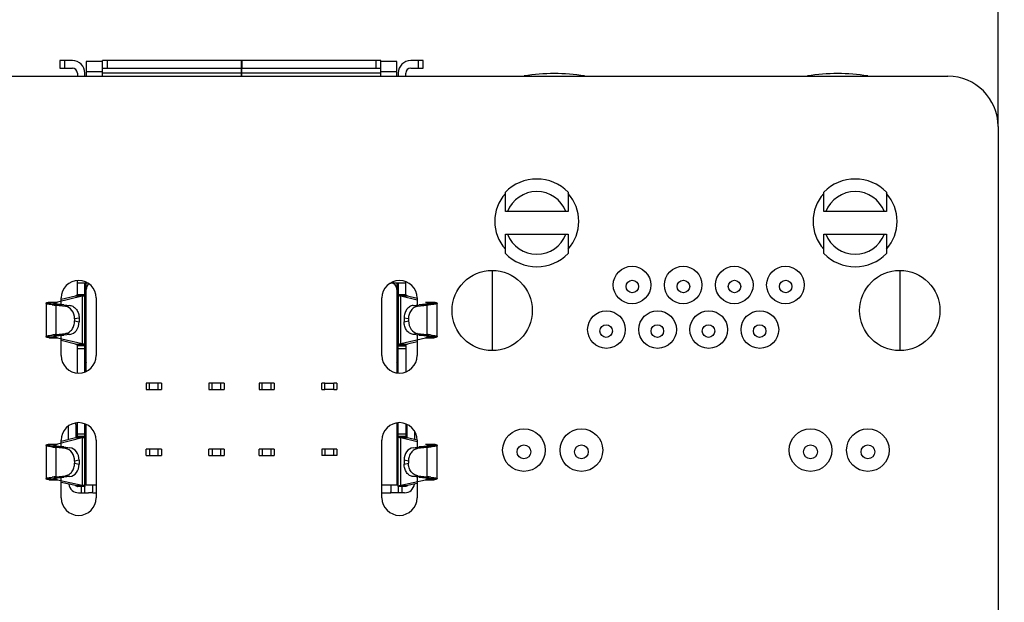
# Model space of a CAD drawing. Header units: millimetres. Extents: x 440 to 595, y -43 to 361.
# Tile 14 of 47: x 539 to 578, y 101 to 124. Entities that reach past the tile are written whole.
import ezdxf

# ---------------------------------------------------------------- set-up
doc = ezdxf.new("R2010")
doc.units = ezdxf.units.MM
doc.header["$LTSCALE"] = 16.335
doc.header["$PDMODE"] = 3
doc.header["$PDSIZE"] = 8
doc.layers.get('0').update_dxf_attribs({"linetype": 'CONTINUOUS'})
doc.layers.get('Defpoints').update_dxf_attribs({"linetype": 'CONTINUOUS'})
doc.layers.add('01 实线', color=7, linetype='CONTINUOUS')
doc.styles.add('Font_1_Times New Roman', font='times.ttf', dxfattribs={"width": 0.8})
doc.styles.add('Font_2_Arial', font='arial.ttf', dxfattribs={"width": 0.8})
doc.dimstyles.new('Dim._1_spot', dxfattribs={"dimtxt": 3, "dimasz": 0.5, "dimexe": 0.5, "dimexo": 0, "dimgap": 0.8, "dimtad": 1, "dimdec": 3, "dimzin": 9, "dimdsep": 46, "dimtxsty": 'Font_1_Times New Roman', "dimblk": 'DOT', "dimcen": 0.1, "dimclrd": 256, "dimclre": 256, "dimclrt": 256, "dimadec": 0, "dimazin": 0, "dimtp": 0.1, "dimtm": 0.1, "dimtfac": 1, "dimtdec": 3, "dimtmove": 0, "dimatfit": 3, "dimfxl": 0, "dimtolj": 1, "dimlwd": -1, "dimlwe": -1, "dimarcsym": 0})

# ---------------------------------------------------------------- blocks, each defined once
blk = doc.blocks.new('_Dot')
at = {"color": 0, "linetype": 'ByBlock', "lineweight": -2}
blk.add_line((-0.5, 0), (-1, 0), dxfattribs=at)
at = {"color": 0, "linetype": 'ByBlock', "const_width": 0.5}
blk.add_lwpolyline([(-0.25, 0, 1), (0.25, 0, 1)], format="xyb", close=True, dxfattribs=at)
blk = doc.blocks.new('*D10')
at = {"layer": '01 实线'}
for p, q in [((528.277, 122.938), (528.277, 129.783)), ((577.922, 119.593), (577.922, 129.783)), ((528.777, 129.283), (577.422, 129.283))]:
    blk.add_line(p, q, dxfattribs=at)
at = {"layer": 'Defpoints', "color": 0}
for p in [(577.922, 129.283), (528.277, 122.938), (577.922, 119.593)]:
    blk.add_point(p, dxfattribs=at)
at = {"layer": '01 实线', "xscale": 0.5, "yscale": 0.5, "zscale": 0.5, "rotation": 180}
blk.add_blockref('_Dot', (528.277, 129.283), dxfattribs=at)
at = {"layer": '01 实线', "xscale": 0.5, "yscale": 0.5, "zscale": 0.5}
blk.add_blockref('_Dot', (577.922, 129.283), dxfattribs=at)
at = {"layer": '01 实线', "insert": (553.099, 131.615), "char_height": 3, "attachment_point": 5, "style": 'Font_2_Arial'}
blk.add_mtext('\\A1;49.645', dxfattribs=at)

msp = doc.modelspace()

# ---------------------------------------------------------------- linework, layer by layer
at = {"linetype": 'Continuous'}
for p, q in [((540.4966, 122.218), (540.4966, 121.918)), ((540.9966, 122.218), (540.4966, 122.218)), ((540.6966, 121.918), (540.6966, 122.218)), ((541.5466, 122.188), (541.5466, 121.593)), ((542.1966, 122.188), (541.5466, 122.188)), ((542.1966, 121.593), (542.1966, 122.218)), ((553.2966, 122.218), (542.1966, 122.218)), ((542.3966, 121.918), (542.3966, 122.218)), ((547.7416, 121.593), (547.7416, 122.218)), ((547.7516, 122.188), (547.7416, 122.188)), ((547.7516, 122.218), (547.7516, 121.918)), ((553.0966, 122.218), (553.0966, 121.918)), ((553.2966, 121.593), (553.2966, 122.218)), ((553.9466, 122.188), (553.2966, 122.188)), ((553.9466, 121.593), (553.9466, 122.188)), ((554.9966, 122.218), (554.4966, 122.218)), ((554.7966, 122.218), (554.7966, 121.918)), ((554.9966, 121.918), (554.9966, 122.218)), ((540.4966, 121.918), (540.9966, 121.918)), ((541.5466, 121.788), (542.1966, 121.788)), ((542.1966, 121.918), (547.7416, 121.918)), ((547.7416, 121.788), (547.7516, 121.788)), ((547.7516, 121.593), (547.7516, 121.918)), ((547.7516, 121.918), (553.2966, 121.918)), ((553.2966, 121.788), (553.9466, 121.788)), ((554.4966, 121.918), (554.9966, 121.918)), ((485.2216, 121.593), (575.9216, 121.593)), ((541.1966, 121.718), (541.1966, 121.593)), ((541.4966, 121.593), (541.4966, 121.718)), ((547.7416, 121.718), (542.1966, 121.718)), ((547.7516, 121.718), (547.7416, 121.718)), ((553.2966, 121.718), (547.7516, 121.718)), ((553.9966, 121.718), (553.9966, 121.593)), ((554.2966, 121.593), (554.2966, 121.718)), ((577.9216, 119.593), (577.9216, 23.593)), ((558.2716, 116.193), (558.2716, 116.9678)), ((560.7716, 116.9678), (560.7716, 116.193)), ((570.9716, 116.193), (570.9716, 116.9678)), ((573.4716, 116.9678), (573.4716, 116.193)), ((560.7716, 116.193), (558.2716, 116.193)), ((573.4716, 116.193), (570.9716, 116.193)), ((558.2716, 114.5183), (558.2716, 115.293)), ((558.2716, 115.293), (560.7716, 115.293)), ((560.7716, 115.293), (560.7716, 114.5183)), ((570.9716, 115.293), (573.4716, 115.293)), ((570.9716, 114.5183), (570.9716, 115.293)), ((573.4716, 115.293), (573.4716, 114.5183)), ((557.7416, 113.843), (557.7416, 110.643)), ((574.0016, 113.843), (574.0016, 110.643)), ((541.1966, 112.868), (541.1966, 113.4457)), ((541.6227, 113.338), (541.1966, 113.338)), ((541.4966, 110.879), (541.4966, 113.338)), ((541.5466, 109.816), (541.5466, 113.338)), ((553.6705, 113.338), (553.6966, 113.338)), ((554.2966, 113.338), (553.6966, 113.338)), ((553.7967, 113.4015), (553.7967, 113.338)), ((553.9466, 113.338), (553.9466, 109.7555)), ((553.9966, 113.338), (553.9966, 110.879)), ((554.2966, 112.868), (554.2966, 113.4015)), ((541.387, 112.8106), (540.41, 112.5805)), ((540.5466, 112.6931), (541.1235, 112.829)), ((540.5466, 112.4806), (540.5466, 112.748)), ((541.1235, 112.829), (541.4496, 112.829)), ((541.4966, 112.868), (541.1966, 112.868)), ((541.387, 112.8106), (541.387, 110.9255)), ((541.9466, 112.748), (541.9466, 110.448)), ((553.3466, 110.448), (553.3466, 112.748)), ((554.2966, 112.868), (553.9966, 112.868)), ((554.0436, 112.829), (554.3697, 112.829)), ((554.1062, 110.9255), (554.1062, 112.8106)), ((554.7466, 112.6598), (554.1062, 112.8106)), ((554.3697, 112.829), (554.7466, 112.7402)), ((554.7466, 112.748), (554.7466, 112.4617)), ((539.9466, 112.5358), (539.9466, 111.2003)), ((540.2466, 112.5358), (539.9466, 112.5358)), ((540.0684, 112.5805), (540.41, 112.5805)), ((540.6571, 112.4716), (540.1927, 112.4716)), ((540.3319, 112.5666), (540.3319, 112.5056)), ((540.3502, 111.2863), (540.3502, 112.4498)), ((540.7221, 112.4085), (540.3502, 112.4498)), ((540.5291, 112.482), (540.6571, 112.4716)), ((540.6571, 112.4716), (540.901, 112.4445)), ((540.901, 112.4445), (540.7221, 112.4085)), ((554.5922, 112.4445), (554.8361, 112.4716)), ((554.7711, 112.4085), (554.5922, 112.4445)), ((555.143, 112.4498), (554.7711, 112.4085)), ((554.8361, 112.4716), (554.9641, 112.482)), ((555.3005, 112.4716), (554.8361, 112.4716)), ((555.0832, 112.5805), (555.4248, 112.5805)), ((555.143, 112.4498), (555.143, 111.2863)), ((555.1614, 112.5058), (555.1614, 112.5666)), ((555.2466, 112.5358), (555.5466, 112.5358)), ((555.5466, 111.2003), (555.5466, 112.5358)), ((541.267, 111.9429), (541.0881, 111.9069)), ((541.267, 111.9429), (541.267, 111.7932)), ((554.2262, 111.9429), (554.2262, 111.7932)), ((554.4051, 111.9069), (554.2262, 111.9429)), ((541.0881, 111.9069), (541.0881, 111.8292)), ((541.0881, 111.8292), (541.267, 111.7932)), ((554.2262, 111.7932), (554.4051, 111.8292)), ((554.4051, 111.9069), (554.4051, 111.8292)), ((539.9466, 111.2003), (540.2466, 111.2003)), ((540.0684, 111.1556), (540.41, 111.1556)), ((540.6571, 111.2645), (540.1927, 111.2645)), ((540.3319, 111.2303), (540.3319, 111.1695)), ((540.3502, 111.2863), (540.7221, 111.3276)), ((540.41, 111.1556), (541.387, 110.9255)), ((540.5291, 111.2541), (540.6571, 111.2645)), ((540.5466, 110.448), (540.5466, 111.2555)), ((540.901, 111.2916), (540.6571, 111.2645)), ((540.901, 111.2916), (540.7221, 111.3276)), ((554.1062, 110.9255), (555.0832, 111.1556)), ((554.7711, 111.3276), (554.5922, 111.2916)), ((554.8361, 111.2645), (554.5922, 111.2916)), ((554.7466, 111.2744), (554.7466, 110.448)), ((554.7711, 111.3276), (555.143, 111.2863)), ((555.3005, 111.2645), (554.8361, 111.2645)), ((554.8361, 111.2645), (554.9641, 111.2541)), ((555.0832, 111.1556), (555.4248, 111.1556)), ((555.1614, 111.1695), (555.1614, 111.2305)), ((555.5466, 111.2003), (555.2466, 111.2003)), ((541.1235, 110.9071), (540.5466, 111.043)), ((541.1235, 110.9071), (541.4496, 110.9071)), ((541.4927, 110.879), (541.1908, 110.879)), ((541.1966, 109.7504), (541.1966, 110.8394)), ((541.4966, 110.8394), (541.1966, 110.8394)), ((541.4966, 110.9501), (541.5466, 111.0937)), ((541.4966, 109.7946), (541.4966, 110.8394)), ((553.9466, 111.0938), (553.9966, 110.9502)), ((553.9966, 109.7504), (553.9966, 110.8394)), ((553.9966, 110.8394), (554.2966, 110.8394)), ((554.3025, 110.879), (554.0005, 110.879)), ((554.0436, 110.9071), (554.3697, 110.9071)), ((554.2966, 110.8394), (554.2966, 109.7946)), ((554.7466, 110.9959), (554.3697, 110.9071)), ((541.1966, 110.7301), (541.4966, 110.7301)), ((553.9966, 110.7301), (554.2966, 110.7301)), ((541.5466, 110.1816), (541.53, 110.1339)), ((553.9632, 110.1339), (553.9466, 110.1816)), ((543.9466, 109.338), (543.9466, 109.088)), ((544.0716, 109.338), (543.9466, 109.338)), ((544.0716, 109.088), (544.0716, 109.338)), ((544.4216, 109.338), (544.0716, 109.338)), ((544.4216, 109.088), (544.4216, 109.338)), ((544.5466, 109.338), (544.4216, 109.338)), ((544.5466, 109.338), (544.5466, 109.088)), ((546.4466, 109.338), (546.4466, 109.088)), ((546.5716, 109.338), (546.4466, 109.338)), ((546.5716, 109.088), (546.5716, 109.338)), ((546.9216, 109.338), (546.5716, 109.338)), ((546.9216, 109.088), (546.9216, 109.338)), ((547.0466, 109.338), (546.9216, 109.338)), ((547.0466, 109.338), (547.0466, 109.088)), ((548.4466, 109.338), (548.4466, 109.088)), ((548.5716, 109.338), (548.4466, 109.338)), ((548.5716, 109.088), (548.5716, 109.338)), ((548.9216, 109.338), (548.5716, 109.338)), ((548.9216, 109.088), (548.9216, 109.338)), ((549.0466, 109.338), (548.9216, 109.338)), ((549.0466, 109.338), (549.0466, 109.088)), ((550.9466, 109.088), (550.9466, 109.338)), ((551.0716, 109.338), (550.9466, 109.338)), ((551.0716, 109.088), (551.0716, 109.338)), ((551.0716, 109.338), (551.4216, 109.338)), ((551.4216, 109.088), (551.4216, 109.338)), ((551.5466, 109.338), (551.4216, 109.338)), ((551.5466, 109.338), (551.5466, 109.088)), ((543.9466, 109.088), (544.0716, 109.088)), ((544.0716, 109.088), (544.4216, 109.088)), ((544.4216, 109.088), (544.5466, 109.088)), ((546.4466, 109.088), (546.5716, 109.088)), ((546.5716, 109.088), (546.9216, 109.088)), ((546.9216, 109.088), (547.0466, 109.088)), ((548.4466, 109.088), (548.5716, 109.088)), ((548.5716, 109.088), (548.9216, 109.088)), ((548.9216, 109.088), (549.0466, 109.088)), ((550.9466, 109.088), (551.0716, 109.088)), ((551.4216, 109.088), (551.0716, 109.088)), ((551.4216, 109.088), (551.5466, 109.088)), ((540.8466, 107.1075), (540.8466, 107.6414)), ((541.1466, 107.668), (541.1175, 107.7552)), ((541.1466, 107.1846), (541.1466, 107.668)), ((541.1966, 107.218), (541.1966, 107.7657)), ((541.4966, 105.218), (541.4966, 107.7215)), ((541.5466, 105.268), (541.5466, 107.7001)), ((553.9466, 107.7606), (553.9466, 105.268)), ((553.9966, 105.218), (553.9966, 107.7657)), ((554.2966, 107.7215), (554.2966, 107.218)), ((554.3466, 107.668), (554.3559, 107.6959)), ((554.3466, 107.1846), (554.3466, 107.668)), ((541.1966, 107.3273), (541.4966, 107.3273)), ((553.9966, 107.3273), (554.2966, 107.3273)), ((554.6466, 107.4271), (554.6466, 107.1075)), ((539.9466, 106.8659), (539.9466, 106.866)), ((539.9466, 106.8659), (539.9466, 105.5304)), ((540.2466, 106.8659), (539.9466, 106.8659)), ((540.0684, 106.9132), (540.41, 106.9132)), ((540.3319, 106.8985), (540.3319, 106.8339)), ((541.387, 107.1571), (540.41, 106.9132)), ((540.5466, 107.0326), (541.1235, 107.1766)), ((540.5466, 106.8073), (540.5466, 107.068)), ((541.1235, 107.1766), (541.4496, 107.1766)), ((541.4966, 107.218), (541.1966, 107.218)), ((541.387, 107.1571), (541.387, 105.2721)), ((541.9466, 107.068), (541.9466, 104.768)), ((553.3466, 104.768), (553.3466, 107.068)), ((554.2966, 107.218), (553.9966, 107.218)), ((554.0436, 107.1766), (554.3697, 107.1766)), ((554.1062, 105.2721), (554.1062, 107.1571)), ((554.7466, 106.9973), (554.1062, 107.1571)), ((554.3697, 107.1766), (554.7459, 107.0827)), ((554.7466, 107.068), (554.7466, 106.7873)), ((555.0832, 106.9132), (555.4248, 106.9132)), ((555.1614, 106.8341), (555.1614, 106.8985)), ((555.2466, 106.8659), (555.5466, 106.8659)), ((555.5466, 105.5304), (555.5466, 106.8659)), ((540.0585, 106.8203), (540.0564, 106.8208)), ((540.6571, 106.7978), (540.1927, 106.7978)), ((540.3502, 105.6112), (540.3502, 106.7747)), ((540.7242, 106.7307), (540.3502, 106.7747)), ((540.5291, 106.8088), (540.6571, 106.7978)), ((540.6571, 106.7978), (540.9031, 106.7689)), ((540.9031, 106.7689), (540.7242, 106.7307)), ((543.9466, 106.4581), (543.9466, 106.708)), ((544.5466, 106.708), (543.9466, 106.708)), ((543.9466, 106.4581), (544.5466, 106.4581)), ((544.0716, 106.708), (544.0716, 106.4581)), ((544.4216, 106.4581), (544.4216, 106.708)), ((544.5466, 106.708), (544.5466, 106.4581)), ((546.4466, 106.4581), (546.4466, 106.708)), ((547.0466, 106.708), (546.4466, 106.708)), ((546.4466, 106.4581), (547.0466, 106.4581)), ((546.5716, 106.708), (546.5716, 106.4581)), ((546.9216, 106.4581), (546.9216, 106.708)), ((547.0466, 106.708), (547.0466, 106.4581)), ((548.4466, 106.4581), (548.4466, 106.708)), ((549.0466, 106.708), (548.4466, 106.708)), ((548.4466, 106.4581), (549.0466, 106.4581)), ((548.5716, 106.708), (548.5716, 106.4581)), ((548.9216, 106.4581), (548.9216, 106.708)), ((549.0466, 106.708), (549.0466, 106.4581)), ((550.9466, 106.708), (550.9466, 106.4581)), ((551.5466, 106.708), (550.9466, 106.708)), ((551.5466, 106.4581), (550.9466, 106.4581)), ((551.0716, 106.708), (551.0716, 106.4581)), ((551.4216, 106.4581), (551.4216, 106.708)), ((551.5466, 106.708), (551.5466, 106.4581)), ((554.5901, 106.7689), (554.8361, 106.7978)), ((554.769, 106.7307), (554.5901, 106.7689)), ((555.143, 106.7747), (554.769, 106.7307)), ((554.8361, 106.7978), (554.9641, 106.8088)), ((555.3005, 106.7978), (554.8361, 106.7978)), ((555.143, 106.7747), (555.143, 105.6112)), ((541.267, 106.267), (541.0881, 106.2289)), ((541.0881, 106.2289), (541.0881, 106.1512)), ((541.0881, 106.1512), (541.267, 106.1174)), ((541.267, 106.267), (541.267, 106.1174)), ((554.2262, 106.267), (554.2262, 106.1174)), ((554.4051, 106.2289), (554.2262, 106.267)), ((554.2262, 106.1174), (554.4051, 106.1512)), ((554.4051, 106.2289), (554.4051, 106.1512)), ((540.3502, 105.6112), (540.72, 105.6498)), ((540.8989, 105.616), (540.72, 105.6498)), ((541.4966, 105.718), (541.5466, 105.668)), ((553.9466, 105.668), (553.9966, 105.718)), ((554.7732, 105.6498), (554.5943, 105.616)), ((554.7732, 105.6498), (555.143, 105.6112)), ((539.9466, 105.5304), (540.2466, 105.5304)), ((540.0684, 105.4884), (540.41, 105.4884)), ((540.6571, 105.5907), (540.1927, 105.5907)), ((540.3319, 105.5586), (540.3319, 105.5014)), ((540.41, 105.4884), (541.387, 105.2721)), ((540.5291, 105.581), (540.6571, 105.5907)), ((540.5466, 104.768), (540.5466, 105.5823)), ((541.1235, 105.2548), (540.5466, 105.3825)), ((540.8989, 105.616), (540.6571, 105.5907)), ((541.5466, 105.6438), (541.4966, 105.5938)), ((541.4966, 105.4438), (541.5466, 105.4438)), ((541.5466, 105.318), (541.4966, 105.318)), ((541.9466, 105.268), (541.4966, 105.268)), ((541.7966, 105.268), (541.7966, 105.0082)), ((553.9966, 105.268), (553.3466, 105.268)), ((553.6966, 105.268), (553.6966, 105.0082)), ((553.9966, 105.5938), (553.9466, 105.6438)), ((553.9466, 105.4438), (553.9966, 105.4438)), ((553.9466, 105.318), (553.9966, 105.318)), ((554.1062, 105.2721), (555.0832, 105.4884)), ((554.7466, 105.3382), (554.3697, 105.2548)), ((554.8361, 105.5907), (554.5943, 105.616)), ((554.7466, 105.6001), (554.7466, 104.768)), ((555.3005, 105.5907), (554.8361, 105.5907)), ((554.8361, 105.5907), (554.9641, 105.581)), ((555.0832, 105.4884), (555.4248, 105.4884)), ((555.1614, 105.5014), (555.1614, 105.5587)), ((555.5466, 105.5304), (555.2466, 105.5304)), ((541.1235, 105.2548), (541.4496, 105.2548)), ((541.4966, 105.218), (541.1966, 105.218)), ((541.2466, 104.968), (541.6466, 104.968)), ((541.3466, 105.218), (541.3466, 104.968)), ((541.4966, 104.968), (541.4966, 105.218)), ((541.7951, 104.968), (541.9466, 104.968)), ((553.3466, 104.968), (553.6964, 104.968)), ((554.2466, 104.968), (553.8466, 104.968)), ((554.2966, 105.218), (553.9966, 105.218)), ((553.9966, 105.218), (553.9966, 104.968)), ((554.0436, 105.2548), (554.3697, 105.2548)), ((554.1466, 104.968), (554.1466, 105.218))]:
    msp.add_line(p, q, dxfattribs=at)
for centre, radius in [((563.3216, 113.263), 0.75), ((565.3616, 113.263), 0.75), ((567.4016, 113.263), 0.75), ((569.4416, 113.263), 0.75), ((557.7416, 112.243), 1.6), ((574.0016, 112.243), 1.6), ((563.3316, 113.203), 0.25), ((565.3716, 113.203), 0.25), ((567.4116, 113.203), 0.25), ((569.4516, 113.203), 0.25), ((562.3016, 111.483), 0.75), ((564.3416, 111.483), 0.75), ((566.3816, 111.483), 0.75), ((568.4216, 111.483), 0.75), ((562.2916, 111.423), 0.25), ((564.3316, 111.423), 0.25), ((566.3716, 111.423), 0.25), ((568.4116, 111.423), 0.25), ((559.0116, 106.673), 0.85), ((561.3016, 106.673), 0.85), ((570.4416, 106.673), 0.85), ((572.7316, 106.673), 0.85), ((559.0116, 106.603), 0.275), ((561.3016, 106.603), 0.275), ((570.4416, 106.603), 0.275), ((572.7316, 106.603), 0.275)]:
    msp.add_circle(centre, radius, dxfattribs=at)
for centre, radius, start, end in [((540.9966, 121.718), 0.5, 0, 90), ((554.4966, 121.718), 0.5, 90, 180), ((540.9966, 121.718), 0.2, 0, 90), ((554.4966, 121.718), 0.2, 90, 180), ((560.2216, 114.128), 7.575, 80.87187, 99.12813), ((571.5216, 114.128), 7.575, 80.87187, 99.12813), ((575.9216, 119.593), 2, 0, 90), ((559.5216, 115.743), 1.75, 44.41531, 135.58467), ((572.2216, 115.743), 1.75, 44.41531, 135.58467), ((559.5216, 115.803), 1.675, 138.30298, 221.69702), ((559.5216, 115.743), 1.25, 21.10021, 158.89978), ((559.5216, 115.803), 1.675, 318.30298, 41.69702), ((572.2216, 115.803), 1.675, 138.30298, 221.69702), ((572.2216, 115.743), 1.25, 21.10021, 158.89978), ((572.2216, 115.803), 1.675, 318.30298, 41.69702), ((559.5216, 115.743), 1.25, 201.10021, 338.89978), ((572.2216, 115.743), 1.25, 201.10021, 338.89978), ((559.5216, 115.743), 1.75, 224.41531, 315.58467), ((572.2216, 115.743), 1.75, 224.41531, 315.58467), ((541.2466, 112.748), 0.7, 0, 180), ((541.7966, 113.088), 0.25, 119.80419, 180), ((554.0466, 112.748), 0.7, 0, 180), ((553.6966, 113.088), 0.25, 360, 90), ((534.09, 147.8896), 35.8702, 280.02117, 280.14793), ((561.4032, 147.8896), 35.8702, 259.85207, 259.97883), ((534.09, 75.8466), 35.8702, 79.85207, 79.97883), ((561.4032, 75.8466), 35.8702, 100.02117, 100.14793), ((541.2466, 110.448), 0.7, 180, 360), ((554.0466, 110.448), 0.7, 180, 360), ((542.0966, 109.9366), 0.6, 160.79787, 180.02174), ((553.3966, 109.9366), 0.6, 0.37131, 19.20213), ((541.2466, 107.068), 0.7, 0, 180), ((554.0466, 107.068), 0.7, 0, 180), ((540.0435, 107.0151), 0.1849, 247.66759, 249.00831), ((540.0394, 107.003), 0.1723, 247.37805, 248.02363), ((540.0456, 107.0183), 0.1888, 248.0246, 248.71694), ((534.0671, 140.3442), 34.0273, 280.60917, 280.74305), ((561.4261, 140.3442), 34.0273, 259.25695, 259.39083), ((540.307, 107.9942), 1.1999, 257.94348, 258.07856), ((534.1116, 68.0538), 37.9607, 80.4494, 80.56897), ((541.2466, 105.368), 0.4, 187.8265, 270), ((554.2466, 105.368), 0.4, 270, 352.1735), ((561.3816, 68.0538), 37.9607, 99.43103, 99.5506), ((541.2466, 104.768), 0.7, 180, 360), ((554.0466, 104.768), 0.7, 180, 360)]:
    msp.add_arc(centre, radius, start, end, dxfattribs=at)
for centre, major_axis, ratio, start_param, end_param in [((540.5966, 112.8658), (0.9, 0), 0.1282514, -0.4986688, -0.3245032), ((540.9466, 112.5697), (1, 0), 0.1493975, -2.4247967, -2.2097912), ((540.6867, 111.9069), (0, 0.5036), 0.7969854, -1.5707963, -0.0882355), ((540.8657, 111.7932), (0, 0.5036), 0.7969854, -3.0533572, -1.5707963), ((554.8065, 111.8292), (0, 0.5036), 0.7969854, 1.5707963, 3.0533572), ((540.9466, 111.1664), (1, 0), 0.1493975, 2.2097912, 2.4247967), ((554.5466, 111.1664), (1, 0), 0.1493975, 0.7167959, 0.9318015), ((540.5966, 110.8703), (0.9, 0), 0.1282514, 0.3245032, 0.4986688), ((540.5966, 107.2157), (0.9, 0), 0.1359465, -0.4986688, -0.3245032), ((540.9466, 106.9018), (1, 0), 0.1583613, -2.4247967, -2.2097912), ((540.6867, 106.2289), (0, 0.504), 0.796288, -1.5707963, -0.0934183), ((540.8657, 106.267), (0, 0.504), 0.796288, -1.5707963, -0.0934183), ((554.6276, 106.267), (0, 0.504), 0.796288, 0.0934183, 1.5707963), ((540.8657, 106.1174), (0, 0.5032), 0.7976438, -3.0585581, -1.5707963), ((540.9466, 105.4985), (1, 0), 0.1404336, 2.2097912, 2.4247967), ((540.5966, 105.2202), (0.9, 0), 0.1205563, 0.3245032, 0.4986688), ((554.5466, 105.4985), (1, 0), 0.1404336, 0.7167959, 0.9318015)]:
    msp.add_ellipse(centre, major_axis=major_axis, ratio=ratio, start_param=start_param, end_param=end_param, dxfattribs=at)
for points, knots in [([(541.1966, 112.868), (541.1966, 112.8644), (541.1911, 112.8557), (541.1759, 112.8469), (541.1527, 112.8373), (541.1342, 112.8318), (541.1235, 112.829)], [0, 0, 0, 0, 0.1261563, 0.3240159, 0.6146952, 1, 1, 1, 1]), ([(541.4966, 112.868), (541.4966, 112.8605), (541.4863, 112.8486), (541.4689, 112.8379), (541.4566, 112.832), (541.4496, 112.829)], [0, 0, 0, 0, 0.3590213, 0.6394688, 1, 1, 1, 1]), ([(554.0436, 112.829), (554.0366, 112.832), (554.0243, 112.8379), (554.0069, 112.8486), (553.9966, 112.8605), (553.9966, 112.868)], [0, 0, 0, 0, 0.3605315, 0.6409786, 1, 1, 1, 1]), ([(554.1062, 112.8106), (554.1002, 112.812), (554.0791, 112.8172), (554.0581, 112.8234), (554.0436, 112.829)], [0, 0, 0, 0, 0.2839036, 1, 1, 1, 1]), ([(554.3697, 112.829), (554.359, 112.8318), (554.3405, 112.8373), (554.3173, 112.8469), (554.3021, 112.8557), (554.2966, 112.8644), (554.2966, 112.868)], [0, 0, 0, 0, 0.3853048, 0.6759841, 0.8738437, 1, 1, 1, 1]), ([(539.9466, 112.5358), (539.9466, 112.5404), (539.9537, 112.5472), (539.9649, 112.5532), (539.9854, 112.5616), (540.0201, 112.5711), (540.0507, 112.5773), (540.0684, 112.5805)], [0, 0, 0, 0, 0.1021173, 0.1862839, 0.2962687, 0.5957553, 1, 1, 1, 1]), ([(540.1927, 112.4716), (540.1576, 112.476), (540.0964, 112.485), (540.0263, 112.499), (539.9847, 112.5106), (539.9646, 112.5185), (539.9515, 112.5256), (539.9466, 112.5328), (539.9466, 112.5358)], [0, 0, 0, 0, 0.4101382, 0.7159469, 0.8270582, 0.90981, 0.965411, 1, 1, 1, 1]), ([(540.2466, 112.5358), (540.2466, 112.539), (540.2544, 112.5464), (540.2711, 112.5525), (540.2982, 112.5603), (540.3195, 112.5644), (540.3319, 112.5666)], [0, 0, 0, 0, 0.1020087, 0.2954288, 0.5949762, 1, 1, 1, 1]), ([(540.5291, 112.482), (540.4896, 112.4852), (540.4199, 112.4921), (540.3322, 112.5043), (540.278, 112.5162), (540.2532, 112.526), (540.2466, 112.5329), (540.2466, 112.5358)], [0, 0, 0, 0, 0.4084248, 0.718684, 0.9156658, 0.9701672, 1, 1, 1, 1]), ([(540.901, 112.4445), (540.9512, 112.4389), (541.0536, 112.4016), (541.1728, 112.2843), (541.2496, 112.1249), (541.267, 112.0042), (541.267, 111.9429)], [0, 0, 0, 0, 0.2248104, 0.4663577, 0.7270852, 1, 1, 1, 1]), ([(554.5922, 112.4445), (554.542, 112.4389), (554.4397, 112.4015), (554.3203, 112.2844), (554.2437, 112.1248), (554.2262, 112.0042), (554.2262, 111.9429)], [0, 0, 0, 0, 0.224846, 0.4663848, 0.7271447, 1, 1, 1, 1]), ([(554.7711, 112.4085), (554.7209, 112.403), (554.6186, 112.3656), (554.4994, 112.2484), (554.4225, 112.0889), (554.4051, 111.9682), (554.4051, 111.9069)], [0, 0, 0, 0, 0.2248104, 0.4663577, 0.7270852, 1, 1, 1, 1]), ([(555.2466, 112.5358), (555.2466, 112.5329), (555.2401, 112.526), (555.2152, 112.5162), (555.1611, 112.5043), (555.0733, 112.4921), (555.0037, 112.4852), (554.9641, 112.482)], [0, 0, 0, 0, 0.0297782, 0.0842071, 0.2810867, 0.5914026, 1, 1, 1, 1]), ([(555.3005, 112.4716), (555.2884, 112.4695), (555.2361, 112.461), (555.1835, 112.4543), (555.143, 112.4498)], [0, 0, 0, 0, 0.2315669, 1, 1, 1, 1]), ([(555.1614, 112.5666), (555.1737, 112.5644), (555.195, 112.5603), (555.2221, 112.5525), (555.2388, 112.5464), (555.2466, 112.539), (555.2466, 112.5358)], [0, 0, 0, 0, 0.4050227, 0.704569, 0.8979905, 1, 1, 1, 1]), ([(555.5466, 112.5358), (555.5466, 112.5328), (555.5418, 112.5256), (555.5287, 112.5185), (555.5085, 112.5107), (555.4669, 112.4991), (555.3968, 112.485), (555.3357, 112.476), (555.3005, 112.4716)], [0, 0, 0, 0, 0.0345855, 0.0901937, 0.1729357, 0.2840247, 0.5898457, 1, 1, 1, 1]), ([(555.4248, 112.5805), (555.4425, 112.5773), (555.4731, 112.5711), (555.5079, 112.5616), (555.5283, 112.5532), (555.5395, 112.5472), (555.5466, 112.5403), (555.5466, 112.5358)], [0, 0, 0, 0, 0.4043878, 0.7039044, 0.8138641, 0.8979826, 1, 1, 1, 1]), ([(540.7221, 111.3276), (540.7723, 111.3331), (540.8746, 111.3705), (540.9938, 111.4877), (541.0707, 111.6472), (541.0881, 111.7679), (541.0881, 111.8292)], [0, 0, 0, 0, 0.2248104, 0.4663577, 0.7270852, 1, 1, 1, 1]), ([(554.5922, 111.2916), (554.542, 111.2972), (554.4396, 111.3345), (554.3205, 111.4518), (554.2436, 111.6112), (554.2262, 111.7319), (554.2262, 111.7932)], [0, 0, 0, 0, 0.2248104, 0.4663577, 0.7270852, 1, 1, 1, 1]), ([(539.9466, 111.2003), (539.9466, 111.2033), (539.9515, 111.2105), (539.9646, 111.2176), (539.9847, 111.2255), (540.0263, 111.2371), (540.0964, 111.2511), (540.1576, 111.2601), (540.1927, 111.2645)], [0, 0, 0, 0, 0.0345886, 0.090189, 0.1729412, 0.2840521, 0.5898532, 1, 1, 1, 1]), ([(540.0684, 111.1556), (540.0507, 111.1588), (540.0201, 111.165), (539.9854, 111.1745), (539.9649, 111.1829), (539.9537, 111.1889), (539.9466, 111.1957), (539.9466, 111.2003)], [0, 0, 0, 0, 0.4042469, 0.7037339, 0.8137184, 0.8978842, 1, 1, 1, 1]), ([(540.2466, 111.2003), (540.2466, 111.2032), (540.2532, 111.2101), (540.278, 111.2199), (540.3322, 111.2318), (540.4199, 111.244), (540.4896, 111.2509), (540.5291, 111.2541)], [0, 0, 0, 0, 0.0298164, 0.084295, 0.281222, 0.5915052, 1, 1, 1, 1]), ([(540.3319, 111.1695), (540.3195, 111.1717), (540.2982, 111.1758), (540.2711, 111.1835), (540.2544, 111.1897), (540.2466, 111.1971), (540.2466, 111.2003)], [0, 0, 0, 0, 0.4050225, 0.7045689, 0.8979904, 1, 1, 1, 1]), ([(554.9641, 111.2541), (555.0037, 111.2509), (555.0733, 111.244), (555.1611, 111.2318), (555.2152, 111.2199), (555.2401, 111.2101), (555.2466, 111.2032), (555.2466, 111.2003)], [0, 0, 0, 0, 0.4085273, 0.7188192, 0.9157536, 0.9702055, 1, 1, 1, 1]), ([(555.2466, 111.2003), (555.2466, 111.1971), (555.2388, 111.1897), (555.2221, 111.1835), (555.195, 111.1758), (555.1737, 111.1717), (555.1614, 111.1695)], [0, 0, 0, 0, 0.1020087, 0.2954288, 0.5949761, 1, 1, 1, 1]), ([(555.3005, 111.2645), (555.3357, 111.2601), (555.3968, 111.2511), (555.4669, 111.237), (555.5085, 111.2254), (555.5287, 111.2176), (555.5418, 111.2105), (555.5466, 111.2033), (555.5466, 111.2003)], [0, 0, 0, 0, 0.4101443, 0.7159725, 0.8270628, 0.909805, 0.965414, 1, 1, 1, 1]), ([(555.5466, 111.2003), (555.5466, 111.1958), (555.5395, 111.1889), (555.5283, 111.1829), (555.5079, 111.1745), (555.4731, 111.165), (555.4425, 111.1588), (555.4248, 111.1556)], [0, 0, 0, 0, 0.1020174, 0.186136, 0.2960956, 0.5956122, 1, 1, 1, 1]), ([(541.1235, 110.9071), (541.138, 110.9032), (541.1611, 110.8959), (541.1839, 110.8854), (541.1908, 110.879)], [0, 0, 0, 0, 0.6147781, 1, 1, 1, 1]), ([(541.1908, 110.879), (541.1933, 110.8751), (541.1969, 110.8616), (541.1966, 110.8481), (541.1966, 110.8394)], [0, 0, 0, 0, 0.3486938, 1, 1, 1, 1]), ([(541.4496, 110.9071), (541.4591, 110.903), (541.4746, 110.8955), (541.4887, 110.8847), (541.4927, 110.879)], [0, 0, 0, 0, 0.5960995, 1, 1, 1, 1]), ([(541.4927, 110.879), (541.4945, 110.8748), (541.4967, 110.8614), (541.4966, 110.8481), (541.4966, 110.8394)], [0, 0, 0, 0, 0.34247, 1, 1, 1, 1]), ([(553.9966, 110.8394), (553.9966, 110.8481), (553.9965, 110.8614), (553.9987, 110.8748), (554.0005, 110.879)], [0, 0, 0, 0, 0.6575077, 1, 1, 1, 1]), ([(554.0005, 110.879), (554.0045, 110.8847), (554.0186, 110.8955), (554.0341, 110.903), (554.0436, 110.9071)], [0, 0, 0, 0, 0.4039004, 1, 1, 1, 1]), ([(554.0436, 110.9071), (554.048, 110.9088), (554.0685, 110.916), (554.0896, 110.9216), (554.1062, 110.9255)], [0, 0, 0, 0, 0.2160355, 1, 1, 1, 1]), ([(554.2966, 110.8394), (554.2966, 110.8481), (554.2963, 110.8616), (554.2999, 110.8751), (554.3025, 110.879)], [0, 0, 0, 0, 0.6512855, 1, 1, 1, 1]), ([(554.3025, 110.879), (554.3093, 110.8854), (554.3321, 110.8959), (554.3552, 110.9032), (554.3697, 110.9071)], [0, 0, 0, 0, 0.3852219, 1, 1, 1, 1]), ([(539.9466, 106.866), (539.9467, 106.8707), (539.9537, 106.878), (539.965, 106.8844), (539.9854, 106.8932), (540.0202, 106.9033), (540.0508, 106.9099), (540.0684, 106.9132)], [0, 0, 0, 0, 0.1056467, 0.1905175, 0.300613, 0.5988017, 1, 1, 1, 1]), ([(539.9732, 106.844), (539.9662, 106.8469), (539.9556, 106.8514), (539.9467, 106.8616), (539.9466, 106.8659)], [0, 0, 0, 0, 0.637171, 1, 1, 1, 1]), ([(539.9732, 106.844), (539.9662, 106.8469), (539.9555, 106.8513), (539.9466, 106.8616), (539.9466, 106.8659)], [0, 0, 0, 0, 0.6388043, 1, 1, 1, 1]), ([(540.0564, 106.8208), (540.0483, 106.8225), (540.0215, 106.8285), (539.9949, 106.8355), (539.9771, 106.8424)], [0, 0, 0, 0, 0.3027486, 1, 1, 1, 1]), ([(540.0101, 106.8319), (540.007, 106.8328), (539.9959, 106.8359), (539.985, 106.8395), (539.9772, 106.8424)], [0, 0, 0, 0, 0.2801522, 1, 1, 1, 1]), ([(540.0564, 106.8208), (540.0522, 106.8217), (540.0367, 106.8251), (540.0213, 106.8288), (540.0101, 106.8319)], [0, 0, 0, 0, 0.2729478, 1, 1, 1, 1]), ([(540.2466, 106.8659), (540.2466, 106.8692), (540.2542, 106.877), (540.2825, 106.8881), (540.3103, 106.8945), (540.3319, 106.8985)], [0, 0, 0, 0, 0.1052905, 0.2993227, 1, 1, 1, 1]), ([(540.5291, 106.8088), (540.4896, 106.8122), (540.4199, 106.8196), (540.3321, 106.8325), (540.278, 106.845), (540.253, 106.8556), (540.2466, 106.8628), (540.2466, 106.8659)], [0, 0, 0, 0, 0.4073472, 0.7169799, 0.9140126, 0.9690109, 1, 1, 1, 1]), ([(541.1966, 107.218), (541.1966, 107.2143), (541.1913, 107.2052), (541.176, 107.1957), (541.1528, 107.1855), (541.1342, 107.1796), (541.1235, 107.1766)], [0, 0, 0, 0, 0.1303978, 0.3292641, 0.6183643, 1, 1, 1, 1]), ([(541.4966, 107.218), (541.4966, 107.2102), (541.4865, 107.1977), (541.469, 107.1861), (541.4566, 107.1798), (541.4496, 107.1766)], [0, 0, 0, 0, 0.3645071, 0.6437414, 1, 1, 1, 1]), ([(554.0436, 107.1766), (554.0366, 107.1798), (554.0242, 107.1861), (554.0067, 107.1978), (553.9966, 107.2102), (553.9966, 107.218)], [0, 0, 0, 0, 0.3563156, 0.6358921, 1, 1, 1, 1]), ([(554.1062, 107.1571), (554.1002, 107.1586), (554.079, 107.1642), (554.0581, 107.1708), (554.0436, 107.1766)], [0, 0, 0, 0, 0.2835339, 1, 1, 1, 1]), ([(554.3697, 107.1766), (554.359, 107.1796), (554.3404, 107.1855), (554.3172, 107.1957), (554.3019, 107.2052), (554.2966, 107.2143), (554.2966, 107.218)], [0, 0, 0, 0, 0.3816357, 0.6707359, 0.8696022, 1, 1, 1, 1]), ([(555.2466, 106.8659), (555.2466, 106.8629), (555.2403, 106.8556), (555.2153, 106.845), (555.1612, 106.8325), (555.0733, 106.8196), (555.0037, 106.8122), (554.9641, 106.8088)], [0, 0, 0, 0, 0.030937, 0.0858636, 0.2827943, 0.5924826, 1, 1, 1, 1]), ([(555.1614, 106.8985), (555.1829, 106.8945), (555.2107, 106.8881), (555.239, 106.877), (555.2466, 106.8692), (555.2466, 106.8659)], [0, 0, 0, 0, 0.7006751, 0.8947087, 1, 1, 1, 1]), ([(555.5466, 106.8659), (555.5466, 106.8627), (555.5419, 106.8552), (555.5287, 106.8475), (555.5086, 106.8392), (555.4808, 106.831), (555.4457, 106.8225), (555.385, 106.8101), (555.3357, 106.8025), (555.3005, 106.7978)], [0, 0, 0, 0, 0.0360606, 0.0924095, 0.1754126, 0.2864415, 0.4253873, 0.5914817, 1, 1, 1, 1]), ([(555.4248, 106.9132), (555.4425, 106.9099), (555.4732, 106.9033), (555.5079, 106.8932), (555.5284, 106.8843), (555.5397, 106.8779), (555.5466, 106.8706), (555.5466, 106.8659)], [0, 0, 0, 0, 0.4018149, 0.7001314, 0.8101125, 0.8947714, 1, 1, 1, 1]), ([(540.1927, 106.7978), (540.1801, 106.7995), (540.1352, 106.8059), (540.0905, 106.8136), (540.0585, 106.8203)], [0, 0, 0, 0, 0.2803117, 1, 1, 1, 1]), ([(540.1927, 106.7978), (540.1801, 106.7995), (540.1354, 106.8058), (540.0909, 106.8135), (540.0592, 106.8202)], [0, 0, 0, 0, 0.281249, 1, 1, 1, 1]), ([(554.769, 106.7307), (554.719, 106.7248), (554.6171, 106.687), (554.4987, 106.5696), (554.4224, 106.4104), (554.4051, 106.29), (554.4051, 106.2289)], [0, 0, 0, 0, 0.2248515, 0.4664847, 0.7272004, 1, 1, 1, 1]), ([(555.3005, 106.7978), (555.2884, 106.7956), (555.2361, 106.7866), (555.1835, 106.7795), (555.143, 106.7747)], [0, 0, 0, 0, 0.2316382, 1, 1, 1, 1]), ([(540.72, 105.6498), (540.7704, 105.655), (540.8732, 105.6919), (540.9932, 105.809), (541.0706, 105.9687), (541.0881, 106.0897), (541.0881, 106.1512)], [0, 0, 0, 0, 0.2247706, 0.4662322, 0.7269711, 1, 1, 1, 1]), ([(554.5943, 105.616), (554.5439, 105.6212), (554.4411, 105.6581), (554.3211, 105.7751), (554.2437, 105.9349), (554.2262, 106.0559), (554.2262, 106.1174)], [0, 0, 0, 0, 0.2247706, 0.4662322, 0.7269711, 1, 1, 1, 1]), ([(554.7732, 105.6498), (554.7228, 105.655), (554.62, 105.692), (554.4999, 105.8089), (554.4227, 105.9688), (554.4051, 106.0897), (554.4051, 106.1512)], [0, 0, 0, 0, 0.2248065, 0.4662597, 0.7270311, 1, 1, 1, 1]), ([(539.9466, 105.5304), (539.9466, 105.5332), (539.9516, 105.5401), (539.9731, 105.551), (540.0196, 105.5635), (540.0964, 105.5779), (540.1576, 105.5866), (540.1927, 105.5907)], [0, 0, 0, 0, 0.0332319, 0.0882789, 0.2816876, 0.5884369, 1, 1, 1, 1]), ([(540.0684, 105.4884), (540.0507, 105.4913), (540.0201, 105.4972), (539.9854, 105.5061), (539.9649, 105.514), (539.9539, 105.5195), (539.9466, 105.526), (539.9466, 105.5304)], [0, 0, 0, 0, 0.4069321, 0.707652, 0.8176043, 0.9012027, 1, 1, 1, 1]), ([(540.2466, 105.5304), (540.2466, 105.5331), (540.2534, 105.5397), (540.268, 105.5451), (540.2917, 105.5517), (540.3399, 105.5609), (540.4201, 105.5715), (540.4896, 105.578), (540.5291, 105.581)], [0, 0, 0, 0, 0.0286665, 0.0826616, 0.1663435, 0.2796669, 0.5905175, 1, 1, 1, 1]), ([(540.3319, 105.5014), (540.3195, 105.5035), (540.2982, 105.5073), (540.2711, 105.5146), (540.2546, 105.5203), (540.2466, 105.5273), (540.2466, 105.5304)], [0, 0, 0, 0, 0.4075086, 0.7082643, 0.9012193, 1, 1, 1, 1]), ([(554.0436, 105.2548), (554.048, 105.2563), (554.0686, 105.2632), (554.0896, 105.2684), (554.1062, 105.2721)], [0, 0, 0, 0, 0.2156388, 1, 1, 1, 1]), ([(554.9641, 105.581), (555.0036, 105.578), (555.0731, 105.5715), (555.1533, 105.5609), (555.2015, 105.5517), (555.2252, 105.545), (555.2399, 105.5397), (555.2466, 105.5331), (555.2466, 105.5304)], [0, 0, 0, 0, 0.4095164, 0.720377, 0.8337142, 0.9173903, 0.9713576, 1, 1, 1, 1]), ([(555.2466, 105.5304), (555.2466, 105.5273), (555.2386, 105.5203), (555.2221, 105.5146), (555.195, 105.5073), (555.1737, 105.5035), (555.1614, 105.5014)], [0, 0, 0, 0, 0.0987797, 0.2917333, 0.59249, 1, 1, 1, 1]), ([(555.3005, 105.5907), (555.3356, 105.5866), (555.3969, 105.5781), (555.4736, 105.5636), (555.5201, 105.5509), (555.5416, 105.5401), (555.5466, 105.5332), (555.5466, 105.5304)], [0, 0, 0, 0, 0.411806, 0.7185096, 0.911987, 0.9668869, 1, 1, 1, 1]), ([(555.5466, 105.5304), (555.5466, 105.526), (555.5393, 105.5195), (555.5283, 105.514), (555.5078, 105.5061), (555.4731, 105.4972), (555.4425, 105.4913), (555.4248, 105.4884)], [0, 0, 0, 0, 0.0987971, 0.1823956, 0.292348, 0.5930678, 1, 1, 1, 1]), ([(541.1235, 105.2548), (541.1342, 105.2521), (541.1527, 105.247), (541.1758, 105.2379), (541.1909, 105.2298), (541.1966, 105.2215), (541.1966, 105.218)], [0, 0, 0, 0, 0.3890108, 0.6813157, 0.8782032, 1, 1, 1, 1]), ([(541.4496, 105.2548), (541.4566, 105.252), (541.4689, 105.2464), (541.4861, 105.2365), (541.4966, 105.2253), (541.4966, 105.218)], [0, 0, 0, 0, 0.3655135, 0.6478391, 1, 1, 1, 1]), ([(541.7966, 105.0082), (541.7966, 105.0036), (541.7953, 104.9943), (541.7867, 104.9825), (541.7723, 104.9751), (541.745, 104.9691), (541.7023, 104.968), (541.6662, 104.968), (541.6466, 104.968)], [0, 0, 0, 0, 0.0821465, 0.159814, 0.2492658, 0.3612302, 0.6528302, 1, 1, 1, 1]), ([(553.8466, 104.968), (553.827, 104.968), (553.7909, 104.968), (553.7482, 104.9691), (553.7209, 104.9751), (553.7065, 104.9825), (553.6979, 104.9943), (553.6966, 105.0036), (553.6966, 105.0082)], [0, 0, 0, 0, 0.3473435, 0.6390152, 0.7509429, 0.8402945, 0.9178707, 1, 1, 1, 1]), ([(553.9966, 105.218), (553.9966, 105.2253), (554.0072, 105.2365), (554.0243, 105.2464), (554.0366, 105.252), (554.0436, 105.2548)], [0, 0, 0, 0, 0.3521608, 0.6344868, 1, 1, 1, 1]), ([(554.2966, 105.218), (554.2966, 105.2215), (554.3023, 105.2298), (554.3174, 105.2379), (554.3405, 105.247), (554.359, 105.2521), (554.3697, 105.2548)], [0, 0, 0, 0, 0.1217968, 0.3186843, 0.6109892, 1, 1, 1, 1])]:
    msp.add_open_spline(points, degree=3, knots=knots, dxfattribs=at)

# ---------------------------------------------------------------- dimensions: what is measured, and where the dimension line sits
at = {"layer": '01 实线'}
dim = msp.add_linear_dim(base=(577.9216, 129.2828), p1=(528.2766, 122.9382), p2=(577.9216, 119.593), dimstyle='Dim._1_spot', override={"dimtxsty": 'Font_2_Arial'}, dxfattribs=at)
dim.commit()
dim.dimension.update_dxf_attribs({"geometry": '*D10', "text_midpoint": (553.0991, 131.6145)})

doc.saveas('drawing.dxf')
